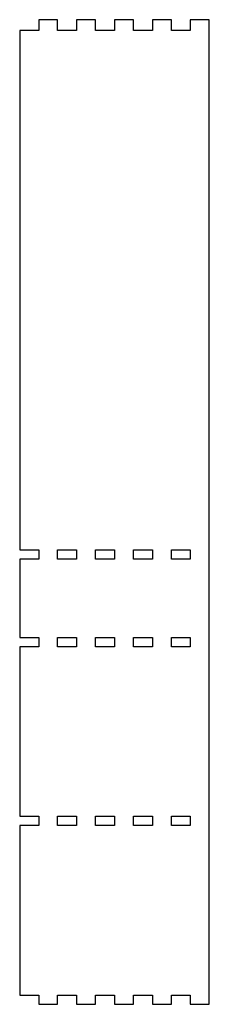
# Model space of a CAD drawing. Header units: inches. Extents: x -14.5 to 0, y 0 to 75.5.
import ezdxf

# ---------------------------------------------------------------- set-up
doc = ezdxf.new("R2010")
doc.units = ezdxf.units.IN
doc.header["$MEASUREMENT"] = 0

msp = doc.modelspace()

# ---------------------------------------------------------------- linework, layer by layer
for points in [[(-1.45, 75.5), (-1.45, 74.665), (-2.9, 74.665), (-2.9, 75.5), (-4.35, 75.5), (-4.35, 74.665), (-5.8, 74.665), (-5.8, 75.5), (-7.25, 75.5), (-7.25, 74.665), (-8.7, 74.665), (-8.7, 75.5), (-10.15, 75.5), (-10.15, 74.665), (-11.6, 74.665), (-11.6, 75.5), (-13.05, 75.5), (-13.05, 74.665), (-14.5, 74.665), (-14.5, 34.84), (-13.05, 34.84), (-13.05, 34.13), (-14.5, 34.13), (-14.5, 28.13), (-13.05, 28.13), (-13.05, 27.42), (-14.5, 27.42), (-14.5, 14.42), (-13.05, 14.42), (-13.05, 13.71), (-14.5, 13.71), (-14.5, 0.71), (-13.05, 0.71), (-13.05, 0), (-11.6, 0), (-11.6, 0.71), (-10.15, 0.71), (-10.15, 0), (-8.7, 0), (-8.7, 0.71), (-7.25, 0.71), (-7.25, 0), (-5.8, 0), (-5.8, 0.71), (-4.35, 0.71), (-4.35, 0), (-2.9, 0), (-2.9, 0.71), (-1.45, 0.71), (-1.45, 0), (0, 0), (0, 75.5)], [(-11.6, 34.13), (-11.6, 34.84), (-10.15, 34.84), (-10.15, 34.13)], [(-8.7, 34.13), (-8.7, 34.84), (-7.25, 34.84), (-7.25, 34.13)], [(-5.8, 34.13), (-5.8, 34.84), (-4.35, 34.84), (-4.35, 34.13)], [(-2.9, 34.13), (-2.9, 34.84), (-1.45, 34.84), (-1.45, 34.13)], [(-10.15, 28.13), (-10.15, 27.42), (-11.6, 27.42), (-11.6, 28.13)], [(-7.25, 28.13), (-7.25, 27.42), (-8.7, 27.42), (-8.7, 28.13)], [(-4.35, 28.13), (-4.35, 27.42), (-5.8, 27.42), (-5.8, 28.13)], [(-1.45, 28.13), (-1.45, 27.42), (-2.9, 27.42), (-2.9, 28.13)], [(-10.15, 14.42), (-10.15, 13.71), (-11.6, 13.71), (-11.6, 14.42)], [(-7.25, 14.42), (-7.25, 13.71), (-8.7, 13.71), (-8.7, 14.42)], [(-4.35, 14.42), (-4.35, 13.71), (-5.8, 13.71), (-5.8, 14.42)], [(-1.45, 14.42), (-1.45, 13.71), (-2.9, 13.71), (-2.9, 14.42)]]:
    msp.add_lwpolyline(points, close=True)

doc.saveas('drawing.dxf')
